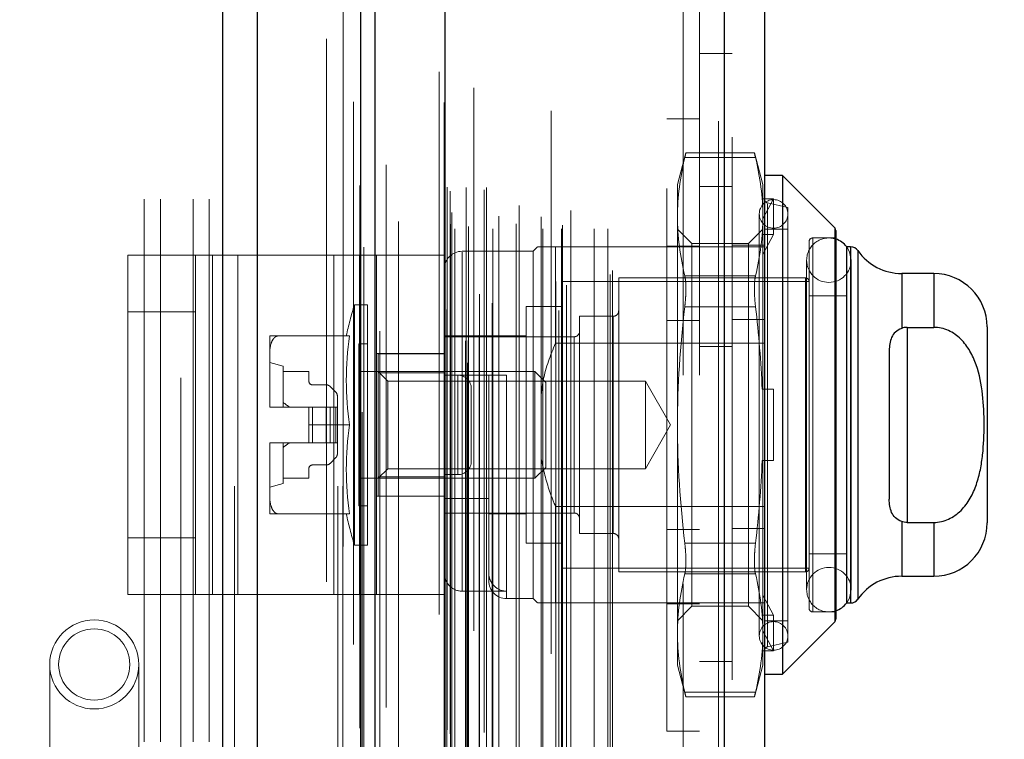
# Model space of a CAD drawing. Header units: inches. Extents: x 0.2 to 10.8, y 0.2 to 8.2.
# Tile 37 of 103: x 2.227 to 2.408, y 4.834 to 4.966. Entities that reach past the tile are written whole.
import ezdxf

# ---------------------------------------------------------------- set-up
doc = ezdxf.new("R2010")
doc.units = ezdxf.units.IN
doc.header["$MEASUREMENT"] = 0
doc.linetypes.add('HIDDEN', pattern=[0.07500000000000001, 0.05, -0.025])
doc.layers.add('DIMENSIONS', color=140, linetype='Continuous')
doc.styles.add('SLDTEXTSTYLE0', font='TXT', dxfattribs={"width": 0.7})
doc.dimstyles.new('SLDDIMSTYLE1', dxfattribs={"dimtxt": 0.0849609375, "dimasz": 0.13, "dimexe": 0, "dimexo": 0.0625, "dimgap": 0.021240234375, "dimtad": 0, "dimtih": 1, "dimtoh": 1, "dimlfac": 12, "dimrnd": 1e-09, "dimzin": 12, "dimdsep": 46, "dimtxsty": 'SLDTEXTSTYLE0', "dimsah": 1, "dimcen": 0.09, "dimadec": 0, "dimazin": 3, "dimtfac": 1, "dimtmove": 0, "dimatfit": 0, "dimfxl": 0, "dimfrac": 2, "dimtolj": 1, "dimtzin": 12, "dimarcsym": 0})

# ---------------------------------------------------------------- blocks, each defined once
blk = doc.blocks.new('_D_8')
at = {"layer": 'DIMENSIONS'}
for p, q in [((2.140597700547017, 4.952855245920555), (2.140597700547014, 5.837073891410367)), ((2.292431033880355, 5.232428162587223), (2.292431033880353, 5.837073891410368)), ((1.555489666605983, 5.712073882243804), (1.526959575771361, 5.712073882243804)), ((1.526959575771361, 5.712073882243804), (1.526959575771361, 5.577043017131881)), ((1.807958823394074, 5.712073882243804), (1.836488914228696, 5.712073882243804)), ((1.836488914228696, 5.712073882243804), (1.836488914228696, 5.577043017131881)), ((2.140597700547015, 5.712073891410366), (1.923091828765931, 5.712073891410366)), ((2.292431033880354, 5.712073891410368), (2.542431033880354, 5.71207389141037)), ((1.526959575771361, 5.577043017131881), (1.555489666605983, 5.577043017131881)), ((1.836488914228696, 5.577043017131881), (1.807958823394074, 5.577043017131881))]:
    blk.add_line(p, q, dxfattribs=at)
for points in [[(2.140597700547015, 5.712073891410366), (2.010597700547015, 5.732073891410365), (2.010597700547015, 5.692073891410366)], [(2.292431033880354, 5.712073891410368), (2.422431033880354, 5.692073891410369), (2.422431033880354, 5.732073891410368)]]:
    blk.add_solid(points, dxfattribs=at)
at = {"layer": 'DIMENSIONS', "char_height": 0.08333333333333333, "attachment_point": 1, "style": 'SLDTEXTSTYLE0'}
for s, insert in [('1.82', (1.555489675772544, 5.838516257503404)), ('46.3', (1.555489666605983, 5.684465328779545))]:
    blk.add_mtext(s, dxfattribs=dict(at, insert=insert))

msp = doc.modelspace()

# ---------------------------------------------------------------- linework, layer by layer
at = {"color": 7, "linetype": 'Continuous', "lineweight": 25}
for p, q in [((2.264355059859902, 3.580344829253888), (2.264355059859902, 5.192840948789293)), ((2.270719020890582, 3.580344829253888), (2.270719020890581, 5.191660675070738)), ((2.289794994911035, 3.580344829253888), (2.289794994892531, 5.182687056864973)), ((2.292431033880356, 3.580344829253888), (2.292431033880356, 5.182428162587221)), ((2.305234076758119, 5.156724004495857), (2.305234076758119, 3.606449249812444)), ((2.35675502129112, 5.147639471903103), (2.356755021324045, 3.615533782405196)), ((2.364192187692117, 5.144694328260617), (2.364192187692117, 3.618478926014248)), ((2.367473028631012, 4.937590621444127), (2.364192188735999, 4.937590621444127)), ((2.377123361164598, 4.92794028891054), (2.367473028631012, 4.937590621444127)), ((2.367473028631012, 4.937590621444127), (2.367473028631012, 4.84572710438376)), ((2.377123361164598, 4.92794028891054), (2.377123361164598, 4.855377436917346)), ((2.377315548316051, 4.927476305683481), (2.377315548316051, 4.855841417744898)), ((2.379284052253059, 4.924467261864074), (2.379284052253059, 4.858850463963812)), ((2.380024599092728, 4.924467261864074), (2.379313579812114, 4.924467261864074)), ((2.380024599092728, 4.924467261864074), (2.380024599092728, 4.858850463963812)), ((2.381370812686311, 4.923764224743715), (2.381370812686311, 4.859553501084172)), ((2.395360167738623, 4.919546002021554), (2.389448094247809, 4.919546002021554)), ((2.389448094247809, 4.919546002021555), (2.389448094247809, 4.909445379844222)), ((2.395360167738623, 4.919546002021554), (2.395360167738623, 4.909628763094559)), ((2.390438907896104, 4.909628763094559), (2.390438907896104, 4.873688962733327)), ((2.390438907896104, 4.909628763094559), (2.395360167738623, 4.909628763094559)), ((2.405202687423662, 4.90970348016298), (2.405202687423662, 4.873614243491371)), ((2.38715806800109, 4.905346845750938), (2.38715806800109, 4.877970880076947)), ((2.389448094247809, 4.873872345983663), (2.389448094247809, 4.863771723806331)), ((2.390438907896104, 4.873688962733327), (2.395360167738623, 4.873688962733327)), ((2.395360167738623, 4.873688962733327), (2.395360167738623, 4.863771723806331)), ((2.389448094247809, 4.863771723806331), (2.395360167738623, 4.863771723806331)), ((2.379313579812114, 4.858850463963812), (2.380024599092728, 4.858850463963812)), ((2.367473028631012, 4.84572710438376), (2.377123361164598, 4.855377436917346)), ((2.364192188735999, 4.84572710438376), (2.367473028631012, 4.84572710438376))]:
    msp.add_line(p, q, dxfattribs=at)
at = {"color": 7, "linetype": 'HIDDEN', "lineweight": 18}
for p, q in [((2.264355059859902, 5.192840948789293), (2.264355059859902, 3.580344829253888)), ((2.264355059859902, 5.192840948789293), (2.264355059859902, 3.580344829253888)), ((2.264355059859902, 3.580344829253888), (2.264355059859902, 5.192840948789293)), ((2.266476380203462, 3.580344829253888), (2.266476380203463, 5.191660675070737)), ((2.266476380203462, 3.580344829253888), (2.266476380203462, 5.191660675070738)), ((2.270719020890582, 3.580344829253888), (2.270719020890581, 5.191660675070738)), ((2.285552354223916, 3.580344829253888), (2.285552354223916, 5.182687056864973)), ((2.285552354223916, 3.580344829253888), (2.285552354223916, 5.182687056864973)), ((2.286431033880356, 3.580344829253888), (2.286431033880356, 5.182428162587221)), ((2.289794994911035, 3.580344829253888), (2.289794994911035, 5.182687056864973)), ((2.2900492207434, 3.593978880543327), (2.2900492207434, 5.169194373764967)), ((2.3094595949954, 3.60311520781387), (2.3094595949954, 5.160058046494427)), ((2.309459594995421, 3.603115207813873), (2.309459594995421, 5.160058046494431)), ((2.304192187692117, 5.156724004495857), (2.304192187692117, 3.606449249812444)), ((2.309034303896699, 3.607119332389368), (2.309034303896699, 5.156053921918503)), ((2.309543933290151, 3.607209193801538), (2.309543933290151, 5.155964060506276)), ((2.293304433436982, 3.608937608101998), (2.293304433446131, 5.154240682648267)), ((2.293304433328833, 3.608946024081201), (2.293304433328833, 5.154239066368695)), ((2.310605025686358, 5.153743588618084), (2.310605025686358, 3.609400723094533)), ((2.311597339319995, 3.608183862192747), (2.311597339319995, 5.154989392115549)), ((2.305131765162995, 5.151029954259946), (2.305131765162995, 3.612143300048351)), ((2.305158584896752, 3.611933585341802), (2.305158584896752, 5.151239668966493)), ((2.305610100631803, 3.612897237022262), (2.305610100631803, 5.150276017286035)), ((2.305610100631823, 3.612897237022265), (2.305610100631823, 5.150276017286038)), ((2.326271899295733, 3.61274755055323), (2.326271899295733, 5.150425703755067)), ((2.313995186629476, 3.614088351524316), (2.313995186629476, 5.149086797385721)), ((2.324840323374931, 5.149501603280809), (2.324840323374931, 3.613675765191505)), ((2.311628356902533, 3.615730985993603), (2.311628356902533, 5.147442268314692)), ((2.355713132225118, 5.147639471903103), (2.355713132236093, 3.615533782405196)), ((2.355713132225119, 3.615533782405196), (2.355713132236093, 5.147639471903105)), ((2.35675502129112, 3.615533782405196), (2.356755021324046, 5.147639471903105)), ((2.325687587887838, 3.618049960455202), (2.325687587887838, 5.145123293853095)), ((2.327683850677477, 3.617425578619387), (2.327683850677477, 5.145757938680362)), ((2.358192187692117, 5.144694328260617), (2.358192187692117, 3.618478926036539)), ((2.296741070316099, 3.620210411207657), (2.296741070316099, 5.142938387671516)), ((2.335704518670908, 3.619352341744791), (2.335704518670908, 5.143820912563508)), ((2.336137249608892, 3.620083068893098), (2.336137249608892, 5.143090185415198)), ((2.307124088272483, 3.627800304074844), (2.307124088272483, 5.135372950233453)), ((2.307124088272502, 3.627800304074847), (2.307124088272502, 5.135372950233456)), ((2.309197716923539, 5.135372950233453), (2.309197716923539, 3.627800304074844)), ((2.309197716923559, 3.627800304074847), (2.309197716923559, 5.135372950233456)), ((2.31294771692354, 3.627800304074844), (2.31294771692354, 5.135372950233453)), ((2.312947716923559, 5.135372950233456), (2.312947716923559, 3.627800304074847)), ((2.314120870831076, 3.627800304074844), (2.314120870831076, 5.135372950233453)), ((2.323291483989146, 3.627800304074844), (2.323291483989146, 5.135372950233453)), ((2.326736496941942, 3.627800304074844), (2.326736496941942, 5.135372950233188)), ((2.332771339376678, 3.627800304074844), (2.332771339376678, 5.135372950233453)), ((2.335303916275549, 3.627800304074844), (2.335303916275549, 5.135372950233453)), ((2.335303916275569, 3.627800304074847), (2.335303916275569, 5.135372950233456)), ((2.306281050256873, 3.628633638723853), (2.306281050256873, 5.134539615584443)), ((2.306281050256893, 3.628633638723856), (2.306281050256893, 5.134539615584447)), ((2.309614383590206, 3.62821697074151), (2.309614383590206, 5.134956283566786)), ((2.312531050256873, 5.134956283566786), (2.312531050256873, 3.62821697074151)), ((2.318419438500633, 3.628716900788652), (2.318419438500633, 5.134497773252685)), ((2.326948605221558, 3.628464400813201), (2.326948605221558, 5.13471179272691)), ((2.306525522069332, 3.630794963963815), (2.306525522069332, 5.132378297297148)), ((2.328463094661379, 3.631166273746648), (2.328463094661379, 5.132006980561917)), ((2.315210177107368, 5.130099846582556), (2.315210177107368, 3.633074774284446)), ((2.318966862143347, 3.632095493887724), (2.318966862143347, 5.131077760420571)), ((2.318966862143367, 3.632095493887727), (2.318966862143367, 5.131077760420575)), ((2.323022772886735, 5.129977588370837), (2.323022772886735, 3.633197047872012)), ((2.306210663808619, 3.634713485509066), (2.306210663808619, 5.128459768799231)), ((2.306210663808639, 3.634713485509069), (2.306210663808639, 5.128459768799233)), ((2.305663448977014, 3.63548653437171), (2.305663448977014, 5.127686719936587)), ((2.305663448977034, 3.635486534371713), (2.305663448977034, 5.127686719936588)), ((2.29033775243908, 5.12437540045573), (2.29033775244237, 3.638811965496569)), ((2.294471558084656, 3.639576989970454), (2.294471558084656, 5.123596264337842)), ((2.256597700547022, 5.100344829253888), (2.256597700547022, 4.783136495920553)), ((2.283431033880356, 3.662761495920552), (2.283431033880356, 5.100344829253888)), ((2.283431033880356, 3.662761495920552), (2.283431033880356, 5.100344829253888)), ((2.283431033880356, 3.662761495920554), (2.283431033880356, 5.100344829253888)), ((2.283431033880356, 3.662761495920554), (2.283431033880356, 5.100344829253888)), ((2.349192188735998, 3.700794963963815), (2.349192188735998, 5.062378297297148)), ((2.349192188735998, 3.700794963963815), (2.349192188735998, 5.062378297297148)), ((2.349192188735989, 5.062378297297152), (2.349192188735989, 3.700794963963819)), ((2.349192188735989, 5.062378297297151), (2.349192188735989, 3.700794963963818)), ((2.352192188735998, 3.700794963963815), (2.352192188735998, 5.062378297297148)), ((2.249847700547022, 4.433261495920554), (2.249847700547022, 4.985094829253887)), ((2.249847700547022, 4.433261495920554), (2.249847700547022, 4.985094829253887)), ((2.252847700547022, 4.433261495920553), (2.252847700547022, 4.985094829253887)), ((2.258847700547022, 4.433261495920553), (2.258847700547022, 4.985094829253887)), ((2.261847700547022, 4.433261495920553), (2.261847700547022, 4.985094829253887)), ((2.261847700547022, 4.433261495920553), (2.261847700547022, 4.985094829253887)), ((2.352192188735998, 4.960058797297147), (2.358192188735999, 4.960058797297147)), ((2.346192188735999, 4.835242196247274), (2.346192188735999, 4.948075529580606)), ((2.352192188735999, 4.948075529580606), (2.346192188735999, 4.948075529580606)), ((2.349680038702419, 4.941787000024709), (2.348116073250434, 4.93595020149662)), ((2.36232036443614, 4.941787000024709), (2.349659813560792, 4.941787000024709)), ((2.363864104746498, 4.93595020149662), (2.362300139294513, 4.941787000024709)), ((2.362506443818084, 4.940907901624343), (2.349473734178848, 4.940907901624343)), ((2.362506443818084, 4.940907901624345), (2.349473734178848, 4.940907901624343)), ((2.348116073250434, 4.93595020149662), (2.348116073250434, 4.93001628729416)), ((2.35819218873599, 4.935586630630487), (2.35219218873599, 4.935586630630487)), ((2.363864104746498, 4.93595020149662), (2.363864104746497, 4.93001628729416)), ((2.36373457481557, 4.933297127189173), (2.363864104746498, 4.93287385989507)), ((2.365832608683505, 4.933297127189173), (2.36373457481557, 4.933297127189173)), ((2.363864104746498, 4.929604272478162), (2.365832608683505, 4.933297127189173)), ((2.368457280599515, 4.931685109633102), (2.364700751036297, 4.932552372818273)), ((2.364700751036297, 4.850765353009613), (2.364700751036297, 4.932405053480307)), ((2.365832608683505, 4.926735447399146), (2.365832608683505, 4.933297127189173)), ((2.363207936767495, 4.930536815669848), (2.363207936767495, 4.852780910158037)), ((2.368457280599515, 4.931685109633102), (2.368457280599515, 4.851632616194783)), ((2.348116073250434, 4.93001628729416), (2.348116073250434, 4.891658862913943)), ((2.363864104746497, 4.93001628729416), (2.363864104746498, 4.898220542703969)), ((2.350780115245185, 4.925084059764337), (2.348116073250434, 4.927748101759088)), ((2.363864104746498, 4.927748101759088), (2.361200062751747, 4.925084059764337)), ((2.365832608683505, 4.926735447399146), (2.36373457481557, 4.926735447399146)), ((2.36373457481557, 4.926735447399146), (2.363864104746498, 4.926312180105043)), ((2.363864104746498, 4.923042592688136), (2.365832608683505, 4.926735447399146)), ((2.368457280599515, 4.927748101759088), (2.364192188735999, 4.927748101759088)), ((2.377123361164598, 4.855377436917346), (2.377123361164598, 4.92794028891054)), ((2.350780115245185, 4.925084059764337), (2.350780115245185, 4.858233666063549)), ((2.361200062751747, 4.925084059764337), (2.350780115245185, 4.925084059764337)), ((2.358192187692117, 4.924767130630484), (2.364192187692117, 4.924767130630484)), ((2.361200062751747, 4.925084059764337), (2.361200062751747, 4.858233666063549)), ((2.372394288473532, 4.925451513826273), (2.372394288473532, 4.857866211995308)), ((2.373050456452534, 4.857210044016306), (2.373050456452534, 4.926107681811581)), ((2.377315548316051, 4.926107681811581), (2.373050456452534, 4.926107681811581)), ((2.246803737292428, 4.86041050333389), (2.246803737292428, 4.922910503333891)), ((2.246803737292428, 4.922910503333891), (2.262430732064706, 4.922910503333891)), ((2.259303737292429, 4.86041050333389), (2.259303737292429, 4.922910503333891)), ((2.262430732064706, 4.86041050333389), (2.262430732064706, 4.922910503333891)), ((2.262430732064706, 4.922910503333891), (2.284823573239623, 4.922910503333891)), ((2.267117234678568, 4.86041050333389), (2.267117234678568, 4.922910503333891)), ((2.284823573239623, 4.86041050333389), (2.284823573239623, 4.922910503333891)), ((2.284823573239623, 4.922910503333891), (2.292637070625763, 4.922910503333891)), ((2.289510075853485, 4.86041050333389), (2.289510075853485, 4.922910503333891)), ((2.292637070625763, 4.922910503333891), (2.292637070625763, 4.86041050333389)), ((2.305137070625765, 4.922910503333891), (2.292637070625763, 4.922910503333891)), ((2.305137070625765, 4.922910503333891), (2.305137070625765, 4.86041050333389)), ((2.321541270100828, 4.923647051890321), (2.308417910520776, 4.923647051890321)), ((2.308417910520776, 4.861018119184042), (2.308417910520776, 4.923496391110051)), ((2.322361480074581, 4.924467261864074), (2.321541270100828, 4.923647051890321)), ((2.321541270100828, 4.923647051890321), (2.321541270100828, 4.859670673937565)), ((2.325642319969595, 4.924467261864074), (2.325642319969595, 4.906693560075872)), ((2.325642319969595, 4.924467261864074), (2.364192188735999, 4.924467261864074)), ((2.346192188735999, 4.924617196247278), (2.352192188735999, 4.924617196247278)), ((2.379313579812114, 4.924467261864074), (2.379284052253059, 4.924467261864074)), ((2.380024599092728, 4.858850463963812), (2.380024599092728, 4.924467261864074)), ((2.381370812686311, 4.859553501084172), (2.381370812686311, 4.923764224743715)), ((2.371931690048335, 4.922006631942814), (2.371931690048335, 4.861311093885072)), ((2.380133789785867, 4.861311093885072), (2.380133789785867, 4.922006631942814)), ((2.389448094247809, 4.909445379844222), (2.389448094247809, 4.919546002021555)), ((2.395360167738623, 4.909628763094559), (2.395360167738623, 4.919546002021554)), ((2.326790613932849, 4.918069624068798), (2.326790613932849, 4.865248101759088)), ((2.372394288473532, 4.918069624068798), (2.326790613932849, 4.918069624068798)), ((2.337289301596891, 4.918725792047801), (2.337289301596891, 4.864591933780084)), ((2.371738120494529, 4.918725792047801), (2.337289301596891, 4.918725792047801)), ((2.362506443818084, 4.919124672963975), (2.349473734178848, 4.919124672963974)), ((2.362506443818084, 4.919124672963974), (2.349473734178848, 4.919124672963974)), ((2.371738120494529, 4.864591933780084), (2.371738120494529, 4.918725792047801)), ((2.288587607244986, 4.913804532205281), (2.288587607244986, 4.869513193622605)), ((2.291029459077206, 4.913804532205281), (2.288587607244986, 4.913804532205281)), ((2.291029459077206, 4.913804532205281), (2.291029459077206, 4.869513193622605)), ((2.379284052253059, 4.915444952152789), (2.372394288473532, 4.915444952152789)), ((2.259303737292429, 4.912493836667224), (2.246803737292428, 4.912493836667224)), ((2.320228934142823, 4.91347644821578), (2.320228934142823, 4.869841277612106)), ((2.326790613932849, 4.91347644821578), (2.320228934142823, 4.91347644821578)), ((2.362506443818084, 4.913442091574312), (2.349473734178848, 4.913442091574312)), ((2.362506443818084, 4.913442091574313), (2.349473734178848, 4.913442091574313)), ((2.330071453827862, 4.911671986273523), (2.330071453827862, 4.871645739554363)), ((2.336305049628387, 4.911671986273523), (2.330071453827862, 4.911671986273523)), ((2.336305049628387, 4.871645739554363), (2.336305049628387, 4.911671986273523)), ((2.346192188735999, 4.910908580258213), (2.352192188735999, 4.910908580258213)), ((2.358192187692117, 4.91105851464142), (2.364192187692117, 4.91105851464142)), ((2.390438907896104, 4.909628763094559), (2.390438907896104, 4.873688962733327)), ((2.272984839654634, 4.908063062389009), (2.272984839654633, 4.904627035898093)), ((2.287698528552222, 4.908063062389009), (2.274561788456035, 4.908063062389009)), ((2.289389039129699, 4.906586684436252), (2.289389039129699, 4.876731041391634)), ((2.291029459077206, 4.906586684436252), (2.289389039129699, 4.906586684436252)), ((2.320228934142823, 4.908063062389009), (2.305137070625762, 4.908063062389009)), ((2.329087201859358, 4.907899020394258), (2.305137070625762, 4.907899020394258)), ((2.325642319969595, 4.906693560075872), (2.364192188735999, 4.906693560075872)), ((2.329087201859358, 4.875418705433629), (2.329087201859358, 4.907747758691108)), ((2.305137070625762, 4.904785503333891), (2.292637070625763, 4.904785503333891)), ((2.292997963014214, 4.904782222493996), (2.292997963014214, 4.901225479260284)), ((2.292997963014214, 4.904782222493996), (2.305137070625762, 4.904782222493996)), ((2.352192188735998, 4.906128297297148), (2.358192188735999, 4.906128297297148)), ((2.272984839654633, 4.904627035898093), (2.272984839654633, 4.895094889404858)), ((2.275445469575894, 4.902485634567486), (2.272984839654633, 4.903141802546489)), ((2.275445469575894, 4.902485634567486), (2.275445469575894, 4.894939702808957)), ((2.275445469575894, 4.901501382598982), (2.280202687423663, 4.901501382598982)), ((2.280202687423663, 4.901501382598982), (2.280202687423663, 4.899696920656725)), ((2.321825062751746, 4.901501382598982), (2.289389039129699, 4.901501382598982)), ((2.294774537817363, 4.899724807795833), (2.292997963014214, 4.901501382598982)), ((2.292997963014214, 4.901225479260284), (2.305137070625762, 4.901225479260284)), ((2.292997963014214, 4.901225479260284), (2.292997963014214, 4.882092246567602)), ((2.321825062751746, 4.901501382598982), (2.321825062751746, 4.881816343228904)), ((2.323837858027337, 4.899488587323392), (2.321825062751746, 4.901501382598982)), ((2.294774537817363, 4.899724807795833), (2.294774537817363, 4.883592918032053)), ((2.342207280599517, 4.899724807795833), (2.294774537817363, 4.899724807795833)), ((2.305137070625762, 4.90084521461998), (2.313339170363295, 4.90084521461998)), ((2.307637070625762, 4.900827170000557), (2.305137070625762, 4.900827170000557)), ((2.307637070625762, 4.882493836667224), (2.307637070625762, 4.900827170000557)), ((2.307637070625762, 4.900827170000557), (2.307637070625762, 4.882493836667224)), ((2.313339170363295, 4.878068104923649), (2.313339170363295, 4.90084521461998)), ((2.316620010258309, 4.90084521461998), (2.316620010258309, 4.859816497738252)), ((2.323837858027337, 4.899488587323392), (2.323837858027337, 4.883829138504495)), ((2.342207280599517, 4.899724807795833), (2.342207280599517, 4.883592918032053)), ((2.346864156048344, 4.891658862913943), (2.342207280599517, 4.899724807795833)), ((2.280858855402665, 4.899040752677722), (2.28340392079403, 4.899040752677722)), ((2.284099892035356, 4.898752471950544), (2.285163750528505, 4.897688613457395)), ((2.310137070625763, 4.884993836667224), (2.310137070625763, 4.898327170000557)), ((2.36373457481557, 4.898220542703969), (2.365832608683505, 4.898220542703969)), ((2.363864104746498, 4.885097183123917), (2.363864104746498, 4.898220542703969)), ((2.365832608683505, 4.885097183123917), (2.365832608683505, 4.898220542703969)), ((2.285452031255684, 4.89699264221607), (2.285452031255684, 4.894939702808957)), ((2.272984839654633, 4.895094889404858), (2.272984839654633, 4.894939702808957)), ((2.272984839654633, 4.894939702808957), (2.272985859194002, 4.894939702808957)), ((2.272985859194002, 4.894939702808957), (2.280202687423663, 4.894939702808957)), ((2.280202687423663, 4.894939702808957), (2.280202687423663, 4.891658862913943)), ((2.280858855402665, 4.894939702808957), (2.280202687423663, 4.894939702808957)), ((2.280858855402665, 4.894939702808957), (2.280858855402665, 4.888378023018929)), ((2.28340392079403, 4.894939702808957), (2.280858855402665, 4.894939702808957)), ((2.280858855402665, 4.894939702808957), (2.280858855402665, 4.888378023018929)), ((2.284099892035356, 4.894939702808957), (2.28340392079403, 4.894939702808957)), ((2.28340392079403, 4.894939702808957), (2.28340392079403, 4.888378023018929)), ((2.28340392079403, 4.894939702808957), (2.28340392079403, 4.888378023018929)), ((2.284099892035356, 4.894939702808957), (2.284099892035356, 4.888378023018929)), ((2.285163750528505, 4.894939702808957), (2.284099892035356, 4.894939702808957)), ((2.284099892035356, 4.894939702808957), (2.284099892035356, 4.888378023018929)), ((2.285163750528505, 4.894939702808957), (2.285163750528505, 4.888378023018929)), ((2.285452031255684, 4.894939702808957), (2.285163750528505, 4.894939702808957)), ((2.285163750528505, 4.894939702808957), (2.285163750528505, 4.888378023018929)), ((2.285452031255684, 4.894939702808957), (2.285452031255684, 4.888378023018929)), ((2.287698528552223, 4.891658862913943), (2.280202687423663, 4.891658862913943)), ((2.280202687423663, 4.888378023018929), (2.280202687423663, 4.891658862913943)), ((2.342207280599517, 4.883592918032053), (2.346864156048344, 4.891658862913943)), ((2.348116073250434, 4.891658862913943), (2.348116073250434, 4.853301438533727)), ((2.272984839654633, 4.888378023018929), (2.272984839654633, 4.888222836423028)), ((2.272984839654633, 4.888378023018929), (2.272985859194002, 4.888378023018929)), ((2.272985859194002, 4.888378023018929), (2.280202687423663, 4.888378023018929)), ((2.275445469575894, 4.888378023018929), (2.275445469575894, 4.8808320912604)), ((2.280858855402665, 4.888378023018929), (2.280202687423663, 4.888378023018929)), ((2.28340392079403, 4.888378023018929), (2.280858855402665, 4.888378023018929)), ((2.284099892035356, 4.888378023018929), (2.28340392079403, 4.888378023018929)), ((2.285163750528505, 4.888378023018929), (2.284099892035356, 4.888378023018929)), ((2.285452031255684, 4.888378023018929), (2.285163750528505, 4.888378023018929)), ((2.285452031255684, 4.888378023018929), (2.285452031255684, 4.886325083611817)), ((2.272984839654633, 4.888222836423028), (2.272984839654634, 4.878690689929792)), ((2.285163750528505, 4.885629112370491), (2.284099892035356, 4.884565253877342)), ((2.36373457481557, 4.885097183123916), (2.365832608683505, 4.885097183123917)), ((2.363864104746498, 4.885097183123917), (2.363864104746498, 4.853301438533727)), ((2.280202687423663, 4.88362080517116), (2.280202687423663, 4.881816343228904)), ((2.28340392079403, 4.884276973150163), (2.280858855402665, 4.884276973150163)), ((2.292997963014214, 4.881816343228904), (2.294774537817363, 4.883592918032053)), ((2.294774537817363, 4.883592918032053), (2.342207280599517, 4.883592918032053)), ((2.321825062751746, 4.881816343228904), (2.323837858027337, 4.883829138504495)), ((2.280202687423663, 4.881816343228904), (2.275445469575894, 4.881816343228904)), ((2.289389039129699, 4.881816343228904), (2.321825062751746, 4.881816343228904)), ((2.292997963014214, 4.882092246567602), (2.292997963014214, 4.87853550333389)), ((2.292997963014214, 4.882092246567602), (2.305137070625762, 4.882092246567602)), ((2.307637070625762, 4.882493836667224), (2.305137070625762, 4.882493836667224)), ((2.272984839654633, 4.880175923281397), (2.275445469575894, 4.8808320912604)), ((2.272984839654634, 4.878690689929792), (2.272984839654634, 4.875254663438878)), ((2.305137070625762, 4.87853550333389), (2.292637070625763, 4.87853550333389)), ((2.305137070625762, 4.878068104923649), (2.313339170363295, 4.878068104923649)), ((2.313339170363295, 4.878068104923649), (2.313339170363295, 4.864461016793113)), ((2.289389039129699, 4.876731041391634), (2.291029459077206, 4.876731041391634)), ((2.325642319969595, 4.876624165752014), (2.325642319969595, 4.858850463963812)), ((2.325642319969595, 4.876624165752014), (2.364192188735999, 4.876624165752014)), ((2.287698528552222, 4.875254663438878), (2.274561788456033, 4.875254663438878)), ((2.305137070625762, 4.875418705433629), (2.329087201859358, 4.875418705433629)), ((2.313339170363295, 4.875254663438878), (2.320228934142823, 4.875254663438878)), ((2.389448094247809, 4.863771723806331), (2.38944809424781, 4.873872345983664)), ((2.346192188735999, 4.872409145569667), (2.352192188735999, 4.872409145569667)), ((2.358192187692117, 4.872559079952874), (2.364192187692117, 4.872559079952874)), ((2.395360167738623, 4.863771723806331), (2.395360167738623, 4.873688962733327)), ((2.259303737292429, 4.870827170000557), (2.246803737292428, 4.870827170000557)), ((2.330071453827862, 4.871645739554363), (2.336305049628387, 4.871645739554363)), ((2.288587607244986, 4.869513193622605), (2.291029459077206, 4.869513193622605)), ((2.320228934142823, 4.869841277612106), (2.326790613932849, 4.869841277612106)), ((2.362506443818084, 4.869875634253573), (2.349473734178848, 4.869875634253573)), ((2.362506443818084, 4.869875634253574), (2.349473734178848, 4.869875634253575)), ((2.372394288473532, 4.867872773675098), (2.379284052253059, 4.867872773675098)), ((2.326790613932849, 4.865248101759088), (2.372394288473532, 4.865248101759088)), ((2.313339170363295, 4.864461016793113), (2.313339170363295, 4.862951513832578)), ((2.337289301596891, 4.864591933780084), (2.371738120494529, 4.864591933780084)), ((2.362506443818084, 4.864193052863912), (2.349473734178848, 4.864193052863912)), ((2.362506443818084, 4.864193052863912), (2.349473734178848, 4.864193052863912)), ((2.246803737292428, 4.86041050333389), (2.262430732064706, 4.86041050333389)), ((2.262430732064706, 4.86041050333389), (2.284823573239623, 4.86041050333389)), ((2.284823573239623, 4.86041050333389), (2.292637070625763, 4.86041050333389)), ((2.305137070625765, 4.86041050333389), (2.292637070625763, 4.86041050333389)), ((2.308417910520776, 4.861018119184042), (2.316620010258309, 4.861018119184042)), ((2.316620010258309, 4.859670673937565), (2.321541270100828, 4.859670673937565)), ((2.321541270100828, 4.859670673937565), (2.322361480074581, 4.858850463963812)), ((2.365832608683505, 4.85658227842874), (2.363864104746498, 4.86027513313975)), ((2.325642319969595, 4.858850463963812), (2.358192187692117, 4.858850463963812)), ((2.346192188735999, 4.858700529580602), (2.352192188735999, 4.858700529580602)), ((2.348116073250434, 4.855569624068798), (2.350780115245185, 4.858233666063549)), ((2.350780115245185, 4.858233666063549), (2.361200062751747, 4.858233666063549)), ((2.358192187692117, 4.858850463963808), (2.364192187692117, 4.858850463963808)), ((2.361200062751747, 4.858233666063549), (2.363864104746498, 4.855569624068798)), ((2.379284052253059, 4.858850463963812), (2.379313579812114, 4.858850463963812)), ((2.36373457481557, 4.85658227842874), (2.363864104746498, 4.857005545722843)), ((2.36373457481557, 4.85658227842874), (2.365832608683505, 4.85658227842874)), ((2.365832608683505, 4.85658227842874), (2.365832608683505, 4.850020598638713)), ((2.373050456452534, 4.857210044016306), (2.377315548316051, 4.857210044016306)), ((2.364192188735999, 4.855569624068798), (2.368457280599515, 4.855569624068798)), ((2.348116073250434, 4.853301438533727), (2.348116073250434, 4.847367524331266)), ((2.365832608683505, 4.850020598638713), (2.363864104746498, 4.853713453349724)), ((2.363864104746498, 4.853301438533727), (2.363864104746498, 4.847367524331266)), ((2.36373457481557, 4.850020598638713), (2.363864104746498, 4.850443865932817)), ((2.364700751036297, 4.850765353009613), (2.368457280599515, 4.851632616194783)), ((2.36373457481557, 4.850020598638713), (2.365832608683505, 4.850020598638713)), ((2.23244153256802, 4.847520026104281), (2.23244153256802, 4.831115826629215)), ((2.248845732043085, 4.831115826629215), (2.248845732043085, 4.847520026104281)), ((2.348116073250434, 4.847367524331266), (2.349680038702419, 4.841530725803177)), ((2.35219218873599, 4.848086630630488), (2.35819218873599, 4.848086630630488)), ((2.362300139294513, 4.841530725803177), (2.363864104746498, 4.847367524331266)), ((2.362506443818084, 4.842409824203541), (2.349473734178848, 4.842409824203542)), ((2.362506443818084, 4.842409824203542), (2.349473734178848, 4.842409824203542)), ((2.349659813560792, 4.841530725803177), (2.36232036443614, 4.841530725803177)), ((2.346192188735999, 4.835242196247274), (2.352192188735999, 4.835242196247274))]:
    msp.add_line(p, q, dxfattribs=at)
at = {"color": 7, "linetype": 'HIDDEN', "lineweight": 18, "flags": 128}
for points in [[(2.28654199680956, 5.169251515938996), (2.286541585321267, 4.394047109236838), (2.286541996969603, 3.593921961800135)], [(2.288441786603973, 5.151210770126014), (2.288441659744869, 4.394047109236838), (2.288441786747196, 3.611964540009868)], [(2.296741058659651, 3.620211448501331), (2.296740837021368, 4.31782356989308), (2.296741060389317, 5.142962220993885)], [(2.289612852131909, 5.135754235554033), (2.289612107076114, 4.394047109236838), (2.289612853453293, 3.627436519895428)], [(2.289612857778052, 5.135753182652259), (2.289612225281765, 4.413462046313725), (2.28961286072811, 3.627419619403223)], [(2.296728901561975, 3.629123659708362), (2.296729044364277, 4.369107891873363), (2.29672890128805, 5.134048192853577)], [(2.380133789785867, 4.922006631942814), (2.379821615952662, 4.923576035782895), (2.379313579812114, 4.924467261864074)], [(2.379313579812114, 4.858850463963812), (2.379821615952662, 4.859741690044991), (2.380133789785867, 4.861311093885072)]]:
    msp.add_lwpolyline(points, dxfattribs=at)
at = {"color": 7, "linetype": 'HIDDEN', "lineweight": 18}
for radius in [0.00820209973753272, 0.006561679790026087]:
    msp.add_circle((2.240643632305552, 4.847520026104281), radius, dxfattribs=at)
for centre, radius, start, end in [((2.365832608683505, 4.930536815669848), 0.00262467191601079, 0, 180), ((2.364848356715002, 4.933191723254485), 0.0006561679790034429, 180, 256.9999999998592), ((2.365832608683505, 4.930536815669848), 0.00262467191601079, 180, 0), ((2.376032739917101, 4.922006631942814), 0.004101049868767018, 71.77194722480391, 180), ((2.373050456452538, 4.925451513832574), 0.0006561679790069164, 90.00000000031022, 179.9999999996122), ((2.308417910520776, 4.920366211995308), 0.003280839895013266, 90, 180), ((2.376032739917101, 4.922006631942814), 0.00410104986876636, 180, 0), ((2.371738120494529, 4.918069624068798), 0.0006561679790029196, 0, 90), ((2.362171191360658, 4.891658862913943), 0.07684383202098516, 163.250339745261, 167.6739543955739), ((2.336305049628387, 4.912656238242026), 0.0009842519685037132, 270.0000000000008, 5.170309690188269e-11), ((2.329087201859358, 4.908883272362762), 0.0009842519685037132, 270.0000000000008, 0), ((2.343490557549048, 4.899860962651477), 0.05639170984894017, 171.636737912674, 188.3632620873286), ((2.280858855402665, 4.899696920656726), 0.0006561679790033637, 180.0000000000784, 270.0000000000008), ((2.307637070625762, 4.898327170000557), 0.002500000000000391, 0, 90), ((2.283403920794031, 4.898056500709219), 0.0009842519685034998, 45, 90.00000000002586), ((2.28446777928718, 4.89699264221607), 0.0009842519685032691, 0, 45.00000000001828), ((2.284607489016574, 4.895093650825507), 0.01162264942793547, 179.9938942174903, 180.7589344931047), ((2.28460746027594, 4.895093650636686), 0.01162262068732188, 179.9938932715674, 180.7589354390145), ((2.343490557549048, 4.883456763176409), 0.05639170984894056, 171.6367379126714, 188.3632620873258), ((2.284607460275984, 4.888224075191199), 0.01162262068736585, 179.2410645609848, 180.006106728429), ((2.284607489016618, 4.88822407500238), 0.01162264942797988, 179.241065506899, 180.0061057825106), ((2.28446777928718, 4.886325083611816), 0.0009842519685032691, 314.9999999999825, 5.170309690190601e-11), ((2.307637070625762, 4.884993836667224), 0.002500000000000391, 270.0000000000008, 0), ((2.280858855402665, 4.88362080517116), 0.0006561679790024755, 90, 180), ((2.283403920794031, 4.885261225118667), 0.0009842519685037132, 269.9999999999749, 315.0000000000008), ((2.362171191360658, 4.891658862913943), 0.07684383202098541, 192.3260456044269, 196.7496602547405), ((2.329087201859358, 4.874434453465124), 0.0009842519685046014, 0, 90), ((2.336305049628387, 4.870661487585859), 0.0009842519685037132, 0, 90), ((2.371738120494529, 4.865248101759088), 0.0006561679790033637, 270.0000000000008, 0), ((2.376032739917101, 4.861311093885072), 0.00410104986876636, 0, 180), ((2.316620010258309, 4.862951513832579), 0.003280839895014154, 180.0000000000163, 270.0000000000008), ((2.376032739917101, 4.861311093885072), 0.004101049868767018, 180, 288.2280527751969), ((2.373050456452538, 4.857866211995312), 0.0006561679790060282, 180.000000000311, 269.9999999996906), ((2.365832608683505, 4.852780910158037), 0.00262467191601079, 0, 180), ((2.365832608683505, 4.852780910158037), 0.00262467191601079, 180, 0), ((2.364848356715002, 4.850126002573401), 0.0006561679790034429, 103.0000000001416, 180)]:
    msp.add_arc(centre, radius, start, end, dxfattribs=at)
at = {"color": 7, "linetype": 'Continuous', "lineweight": 25}
for centre, radius, start, end in [((2.376659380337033, 4.927476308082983), 0.0006561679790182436, 4.653278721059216e-10, 44.99999999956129), ((2.376032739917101, 4.922006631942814), 0.004101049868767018, 36.86989764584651, 71.77194722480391), ((2.380024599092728, 4.922826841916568), 0.001640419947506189, 34.84990457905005, 90.0000000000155), ((2.38944809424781, 4.929388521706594), 0.009842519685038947, 214.8499045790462, 270.0000000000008), ((2.395360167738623, 4.909703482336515), 0.00984251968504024, 0, 90), ((2.395360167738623, 4.873614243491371), 0.00984251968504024, 270.0000000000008, 0), ((2.38944809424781, 4.853929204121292), 0.009842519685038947, 90, 145.1500954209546), ((2.380024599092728, 4.860490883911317), 0.001640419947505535, 269.9999999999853, 325.1500954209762), ((2.376032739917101, 4.861311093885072), 0.004101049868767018, 288.2280527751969, 323.1301023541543), ((2.376659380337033, 4.855841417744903), 0.0006561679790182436, 315.0000000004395, 359.9999999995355)]:
    msp.add_arc(centre, radius, start, end, dxfattribs=at)
at = {"color": 7, "linetype": 'HIDDEN', "lineweight": 18}
for points, knots in [([(2.349659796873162, 4.94170015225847), (2.349664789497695, 4.941721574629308), (2.349681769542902, 4.941794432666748), (2.349583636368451, 4.941373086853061), (2.34948837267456, 4.940969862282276), (2.349473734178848, 4.940907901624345)], [0, 0, 0, 0, 0.2606228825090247, 0.8863851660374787, 1, 1, 1, 1]), ([(2.362506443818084, 4.940907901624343), (2.362430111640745, 4.941232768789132), (2.362309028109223, 4.94174809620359), (2.362317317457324, 4.941713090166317), (2.36232038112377, 4.941700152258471)], [0, 0, 0, 0, 0.6304092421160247, 1, 1, 1, 1]), ([(2.325642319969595, 4.924467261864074), (2.324839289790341, 4.924467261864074), (2.323208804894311, 4.924467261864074), (2.322206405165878, 4.924467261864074), (2.322425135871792, 4.924467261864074), (2.322454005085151, 4.924467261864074)], [0, 0, 0, 0, 0.4572276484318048, 0.9283620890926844, 1, 1, 1, 1]), ([(2.349473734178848, 4.919124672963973), (2.349541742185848, 4.918837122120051), (2.349592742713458, 4.918490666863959), (2.349662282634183, 4.917681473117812), (2.349679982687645, 4.91721980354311), (2.349680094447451, 4.916230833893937), (2.349662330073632, 4.915690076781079), (2.349593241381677, 4.914587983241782), (2.349541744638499, 4.914017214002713), (2.349473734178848, 4.913442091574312)], [0, 0, 0, 0, 0.25, 0.25, 0.5, 0.5, 0.75, 0.75, 1, 1, 1, 1]), ([(2.362506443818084, 4.913442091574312), (2.362438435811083, 4.914017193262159), (2.362387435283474, 4.91458135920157), (2.362317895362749, 4.915687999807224), (2.362300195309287, 4.916225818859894), (2.362300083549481, 4.917215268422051), (2.3623178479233, 4.917679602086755), (2.362386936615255, 4.918486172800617), (2.362438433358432, 4.918837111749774), (2.362506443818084, 4.919124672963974)], [0, 0, 0, 0, 0.25, 0.25, 0.5, 0.5, 0.75, 0.75, 1, 1, 1, 1]), ([(2.274561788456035, 4.908063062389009), (2.274367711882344, 4.908050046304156), (2.274187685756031, 4.907976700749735), (2.273885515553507, 4.907771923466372), (2.2737612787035, 4.907642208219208), (2.273448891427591, 4.907224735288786), (2.273317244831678, 4.90691074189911), (2.273029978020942, 4.905949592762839), (2.272984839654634, 4.905288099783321), (2.272984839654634, 4.904627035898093)], [0, 0, 0, 0, 0.1249999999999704, 0.1249999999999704, 0.2499999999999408, 0.2499999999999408, 0.4999999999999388, 0.4999999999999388, 1, 1, 1, 1]), ([(2.272984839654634, 4.908063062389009), (2.272984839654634, 4.908063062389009), (2.27302997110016, 4.908063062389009), (2.273317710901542, 4.908063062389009), (2.273450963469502, 4.908063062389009), (2.273760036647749, 4.908063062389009), (2.273884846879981, 4.908063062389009), (2.274187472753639, 4.908063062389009), (2.274367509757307, 4.908063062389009), (2.274561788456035, 4.908063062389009)], [0, 0, 0, 0, 0.5000000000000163, 0.5000000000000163, 0.7500000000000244, 0.7500000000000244, 0.8750000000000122, 0.8750000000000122, 1, 1, 1, 1]), ([(2.325642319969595, 4.906693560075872), (2.324745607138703, 4.904494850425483), (2.323505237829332, 4.901453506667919), (2.323127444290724, 4.89820869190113), (2.32302277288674, 4.897309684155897)], [0, 0, 0, 0, 0.722940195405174, 0.9999999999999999, 0.9999999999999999, 0.9999999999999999, 0.9999999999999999]), ([(2.316620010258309, 4.90084521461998), (2.316175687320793, 4.900845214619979), (2.315739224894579, 4.90084521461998), (2.314935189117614, 4.90084521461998), (2.314569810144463, 4.90084521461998), (2.31397240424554, 4.90084521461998), (2.313735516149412, 4.90084521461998), (2.313420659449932, 4.90084521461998), (2.313339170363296, 4.90084521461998), (2.313339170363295, 4.90084521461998)], [0, 0, 0, 0, 0.25, 0.25, 0.5, 0.5, 0.75, 0.75, 1, 1, 1, 1]), ([(2.32302277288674, 4.88537049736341), (2.323460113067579, 4.88338171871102), (2.324116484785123, 4.880396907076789), (2.325260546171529, 4.877568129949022), (2.325642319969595, 4.876624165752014)], [0, 0, 0, 0, 0.6662995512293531, 1, 1, 1, 1]), ([(2.272984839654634, 4.878690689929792), (2.272984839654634, 4.878029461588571), (2.27302997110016, 4.877367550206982), (2.273317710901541, 4.876405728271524), (2.273450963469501, 4.876090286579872), (2.273760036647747, 4.875677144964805), (2.273884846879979, 4.875546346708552), (2.274187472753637, 4.875341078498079), (2.274367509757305, 4.8752676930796), (2.274561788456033, 4.875254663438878)], [0, 0, 0, 0, 0.5000000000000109, 0.5000000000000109, 0.7500000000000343, 0.7500000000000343, 0.8750000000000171, 0.8750000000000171, 1, 1, 1, 1]), ([(2.274561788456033, 4.875254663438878), (2.274367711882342, 4.875254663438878), (2.274187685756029, 4.875254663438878), (2.273885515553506, 4.875254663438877), (2.273761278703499, 4.875254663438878), (2.273448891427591, 4.875254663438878), (2.273317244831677, 4.875254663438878), (2.273029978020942, 4.875254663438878), (2.272984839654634, 4.875254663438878), (2.272984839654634, 4.875254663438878)], [0, 0, 0, 0, 0.1249999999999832, 0.1249999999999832, 0.2499999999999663, 0.2499999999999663, 0.4999999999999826, 0.4999999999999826, 1, 1, 1, 1]), ([(2.349473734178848, 4.869875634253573), (2.349541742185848, 4.869300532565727), (2.349592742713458, 4.868736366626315), (2.349662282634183, 4.867629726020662), (2.349679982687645, 4.867091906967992), (2.349680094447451, 4.866102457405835), (2.349662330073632, 4.86563812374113), (2.349593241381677, 4.864831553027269), (2.3495417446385, 4.864480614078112), (2.349473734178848, 4.864193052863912)], [0, 0, 0, 0, 0.25, 0.25, 0.5, 0.5, 0.75, 0.75, 1, 1, 1, 1]), ([(2.362506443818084, 4.864193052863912), (2.362438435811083, 4.864480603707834), (2.362387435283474, 4.864827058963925), (2.362317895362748, 4.865636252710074), (2.362300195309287, 4.866097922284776), (2.362300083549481, 4.867086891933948), (2.362317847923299, 4.867627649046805), (2.362386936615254, 4.868729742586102), (2.362438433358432, 4.869300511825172), (2.362506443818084, 4.869875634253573)], [0, 0, 0, 0, 0.25, 0.25, 0.5, 0.5, 0.75, 0.75, 1, 1, 1, 1]), ([(2.305137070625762, 4.864461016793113), (2.305137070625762, 4.864016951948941), (2.30521665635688, 4.863582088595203), (2.305533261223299, 4.862756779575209), (2.305767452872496, 4.862377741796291), (2.306666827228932, 4.861410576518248), (2.307528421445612, 4.861018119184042), (2.308417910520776, 4.861018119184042)], [0, 0, 0, 0, 0.2500000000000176, 0.2500000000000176, 0.5000000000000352, 0.5000000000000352, 1, 1, 1, 1]), ([(2.313339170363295, 4.864461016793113), (2.313339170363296, 4.864016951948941), (2.313418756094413, 4.863582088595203), (2.313735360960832, 4.862756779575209), (2.313969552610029, 4.862377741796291), (2.314868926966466, 4.861410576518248), (2.315730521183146, 4.861018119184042), (2.316620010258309, 4.861018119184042)], [0, 0, 0, 0, 0.25, 0.25, 0.5, 0.5, 1, 1, 1, 1]), ([(2.325642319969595, 4.858850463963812), (2.324839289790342, 4.858850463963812), (2.323208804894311, 4.858850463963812), (2.322206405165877, 4.858850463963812), (2.322425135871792, 4.858850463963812), (2.322454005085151, 4.858850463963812)], [0, 0, 0, 0, 0.4572276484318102, 0.9283620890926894, 1, 1, 1, 1]), ([(2.349473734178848, 4.842409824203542), (2.349550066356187, 4.842084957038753), (2.349671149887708, 4.841569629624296), (2.349662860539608, 4.841604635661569), (2.349659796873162, 4.841617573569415)], [0, 0, 0, 0, 0.6304092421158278, 1, 1, 1, 1]), ([(2.36232038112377, 4.841617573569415), (2.362315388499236, 4.841596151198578), (2.36229840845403, 4.841523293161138), (2.362396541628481, 4.841944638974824), (2.362491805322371, 4.842347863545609), (2.362506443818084, 4.842409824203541)], [0, 0, 0, 0, 0.2606228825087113, 0.8863851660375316, 1, 1, 1, 1])]:
    msp.add_open_spline(points, degree=3, knots=knots, dxfattribs=at)
for points in [[(2.349473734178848, 4.940907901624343), (2.348618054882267, 4.937289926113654), (2.348116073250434, 4.933660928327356), (2.348116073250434, 4.93001628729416)], [(2.363864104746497, 4.93001628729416), (2.363864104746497, 4.933660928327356), (2.363362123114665, 4.937289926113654), (2.362506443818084, 4.940907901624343)], [(2.348116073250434, 4.93001628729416), (2.348116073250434, 4.926371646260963), (2.348618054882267, 4.922742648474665), (2.349473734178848, 4.919124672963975)], [(2.362506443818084, 4.919124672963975), (2.363362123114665, 4.922742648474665), (2.363864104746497, 4.926371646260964), (2.363864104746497, 4.93001628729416)], [(2.349473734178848, 4.913442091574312), (2.348618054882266, 4.906206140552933), (2.348116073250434, 4.898948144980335), (2.348116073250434, 4.891658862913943)], [(2.36373457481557, 4.898220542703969), (2.363534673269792, 4.903311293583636), (2.363104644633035, 4.908383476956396), (2.362506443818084, 4.913442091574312)], [(2.27544546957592, 4.895794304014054), (2.275836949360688, 4.895513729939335), (2.276226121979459, 4.895229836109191), (2.276610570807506, 4.894939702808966)], [(2.348116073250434, 4.891658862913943), (2.348116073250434, 4.88436958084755), (2.348618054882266, 4.877111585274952), (2.349473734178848, 4.869875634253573)], [(2.276610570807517, 4.888378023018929), (2.276226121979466, 4.8880878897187), (2.275836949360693, 4.887803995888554), (2.27544546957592, 4.887523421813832)], [(2.362506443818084, 4.869875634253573), (2.363104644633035, 4.874934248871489), (2.363534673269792, 4.880006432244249), (2.36373457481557, 4.885097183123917)], [(2.348116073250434, 4.853301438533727), (2.348116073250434, 4.856946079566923), (2.348618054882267, 4.860575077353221), (2.349473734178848, 4.864193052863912)], [(2.363864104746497, 4.853301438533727), (2.363864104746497, 4.856946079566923), (2.363362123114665, 4.860575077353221), (2.362506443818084, 4.864193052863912)], [(2.349473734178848, 4.842409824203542), (2.348618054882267, 4.846027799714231), (2.348116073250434, 4.84965679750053), (2.348116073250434, 4.853301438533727)], [(2.362506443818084, 4.842409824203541), (2.363362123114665, 4.846027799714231), (2.363864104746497, 4.84965679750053), (2.363864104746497, 4.853301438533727)]]:
    msp.add_open_spline(points, degree=3, dxfattribs=at)
at = {"color": 7, "linetype": 'Continuous', "lineweight": 25}
for points, knots in [([(2.38944809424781, 4.909445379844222), (2.388998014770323, 4.909273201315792), (2.388613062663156, 4.909040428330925), (2.387993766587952, 4.908472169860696), (2.387760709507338, 4.908136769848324), (2.387425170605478, 4.907414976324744), (2.387317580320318, 4.907023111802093), (2.387184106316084, 4.906205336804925), (2.38715806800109, 4.905782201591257), (2.38715806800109, 4.905346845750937)], [0, 0, 0, 0, 0.25, 0.25, 0.5, 0.5, 0.75, 0.75, 1, 1, 1, 1]), ([(2.395360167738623, 4.873688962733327), (2.395835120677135, 4.873688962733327), (2.396300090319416, 4.873741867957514), (2.397211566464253, 4.873945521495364), (2.397663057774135, 4.874098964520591), (2.398519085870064, 4.874490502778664), (2.398923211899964, 4.874726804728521), (2.399689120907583, 4.875271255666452), (2.400051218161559, 4.8755809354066), (2.401044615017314, 4.876573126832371), (2.401603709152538, 4.877335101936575), (2.4025387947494, 4.878963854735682), (2.402909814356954, 4.87981790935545), (2.403518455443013, 4.881580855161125), (2.403755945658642, 4.88249530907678), (2.404126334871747, 4.884322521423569), (2.404261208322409, 4.885239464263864), (2.404565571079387, 4.887996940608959), (2.404640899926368, 4.889843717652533), (2.404638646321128, 4.893547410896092), (2.404560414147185, 4.89541267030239), (2.404142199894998, 4.89910874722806), (2.403797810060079, 4.900955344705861), (2.402878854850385, 4.903574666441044), (2.402501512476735, 4.904430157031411), (2.401561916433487, 4.906043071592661), (2.40100592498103, 4.90679192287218), (2.399671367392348, 4.908106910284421), (2.398922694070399, 4.908646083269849), (2.397642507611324, 4.90922636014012), (2.397196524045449, 4.909376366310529), (2.396293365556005, 4.909576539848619), (2.395832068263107, 4.909628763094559), (2.395360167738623, 4.909628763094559)], [0, 0, 0, 0, 0.03125000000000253, 0.03125000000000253, 0.06250000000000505, 0.06250000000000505, 0.09375000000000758, 0.09375000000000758, 0.1250000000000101, 0.1250000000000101, 0.1875000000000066, 0.1875000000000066, 0.250000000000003, 0.250000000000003, 0.3124999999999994, 0.3124999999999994, 0.3749999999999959, 0.3749999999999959, 0.4999999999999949, 0.4999999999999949, 0.6249999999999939, 0.6249999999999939, 0.7499999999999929, 0.7499999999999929, 0.8124999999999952, 0.8124999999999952, 0.8749999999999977, 0.8749999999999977, 0.9375, 0.9375, 0.96875, 0.96875, 1, 1, 1, 1]), ([(2.38944809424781, 4.873872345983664), (2.388998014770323, 4.874044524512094), (2.388613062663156, 4.874277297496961), (2.387993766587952, 4.874845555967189), (2.387760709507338, 4.875180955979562), (2.387425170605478, 4.875902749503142), (2.387317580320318, 4.876294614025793), (2.387184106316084, 4.877112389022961), (2.38715806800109, 4.877535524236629), (2.38715806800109, 4.877970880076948)], [0, 0, 0, 0, 0.25, 0.25, 0.5, 0.5, 0.75, 0.75, 1, 1, 1, 1])]:
    msp.add_open_spline(points, degree=3, knots=knots, dxfattribs=at)
for points in [[(2.390438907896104, 4.909628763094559), (2.390093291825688, 4.909628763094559), (2.389757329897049, 4.909563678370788), (2.389448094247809, 4.909445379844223)], [(2.390438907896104, 4.873688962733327), (2.390093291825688, 4.873688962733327), (2.389757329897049, 4.873754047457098), (2.389448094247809, 4.873872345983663)]]:
    msp.add_open_spline(points, degree=3, dxfattribs=at)

# ---------------------------------------------------------------- dimensions: what is measured, and where the dimension line sits
at = {"layer": 'DIMENSIONS'}
dim = msp.add_linear_dim(base=(2.292431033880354, 5.712073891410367), p1=(2.140597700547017, 4.902855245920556), p2=(2.292431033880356, 5.182428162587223), dimstyle='SLDDIMSTYLE1', dxfattribs=at)
dim.commit()
dim.dimension.update_dxf_attribs({"geometry": '_D_8', "text_midpoint": (1.681724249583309, 5.712073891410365), "dimtype": 160})

doc.saveas('drawing.dxf')
